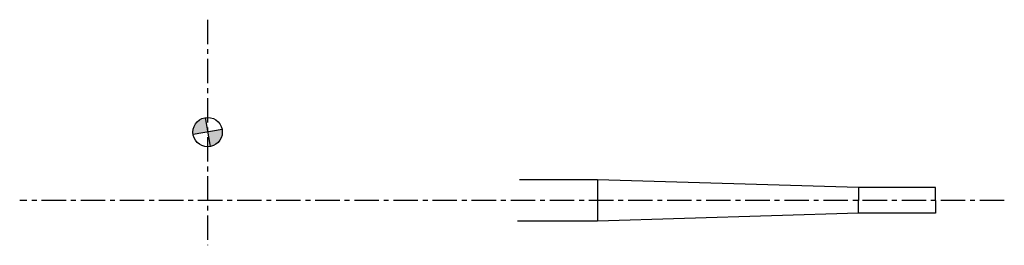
# Model space of a CAD drawing. Header units: millimetres. Extents: x -1256 to 664, y 10383 to 10822.
import ezdxf

# ---------------------------------------------------------------- set-up
doc = ezdxf.new("R2010")
doc.units = ezdxf.units.MM
doc.header["$LTSCALE"] = 1.5
doc.linetypes.add('CENTER', pattern=[50.8, 31.75, -6.35, 6.35, -6.35])
doc.layers.get('0').update_dxf_attribs({"linetype": 'CONTINUOUS'})
doc.layers.add('CENTER', color=1, linetype='CENTER')
doc.layers.add('STOCK', color=5, linetype='CONTINUOUS')

msp = doc.modelspace()

# ---------------------------------------------------------------- hatches: boundary and pattern name
h = msp.add_hatch(color=256)
h.paths.add_polyline_path([(-889.3, 10602.9), (-884.3, 10574.7, 0.414214), (-861.2, 10607.8)])
h.paths.add_polyline_path([(-894.3, 10631, 0.414214), (-917.4, 10597.9), (-889.3, 10602.9)])

# ---------------------------------------------------------------- linework, layer by layer
for p, q in [((-894.3, 10631), (-884.3, 10574.7)), ((-861.2, 10607.8), (-917.4, 10597.9))]:
    msp.add_line(p, q)
msp.add_circle((-889.3, 10602.9), 28.6)
at = {"layer": 'CENTER'}
for p, q in [((-889.3, 10821.6), (-889.3, 10382.6)), ((663.5, 10469.8), (-1255.7, 10469.8))]:
    msp.add_line(p, q, dxfattribs=at)
at = {"layer": 'STOCK'}
for p, q in [((-129.4, 10510), (-281.4, 10510)), ((379.1, 10494.8), (-129.4, 10510)), ((-129.4, 10510), (-129.4, 10429.5)), ((529.1, 10494.8), (379.1, 10494.8)), ((379.1, 10494.8), (379.1, 10469.8)), ((529.1, 10469.8), (529.1, 10494.8)), ((379.1, 10444.8), (379.1, 10469.8)), ((529.1, 10469.8), (529.1, 10444.8)), ((379.1, 10444.8), (-129.4, 10429.5)), ((529.1, 10444.8), (379.1, 10444.8)), ((-129.4, 10429.5), (-285.5, 10429.5))]:
    msp.add_line(p, q, dxfattribs=at)

doc.saveas('drawing.dxf')
